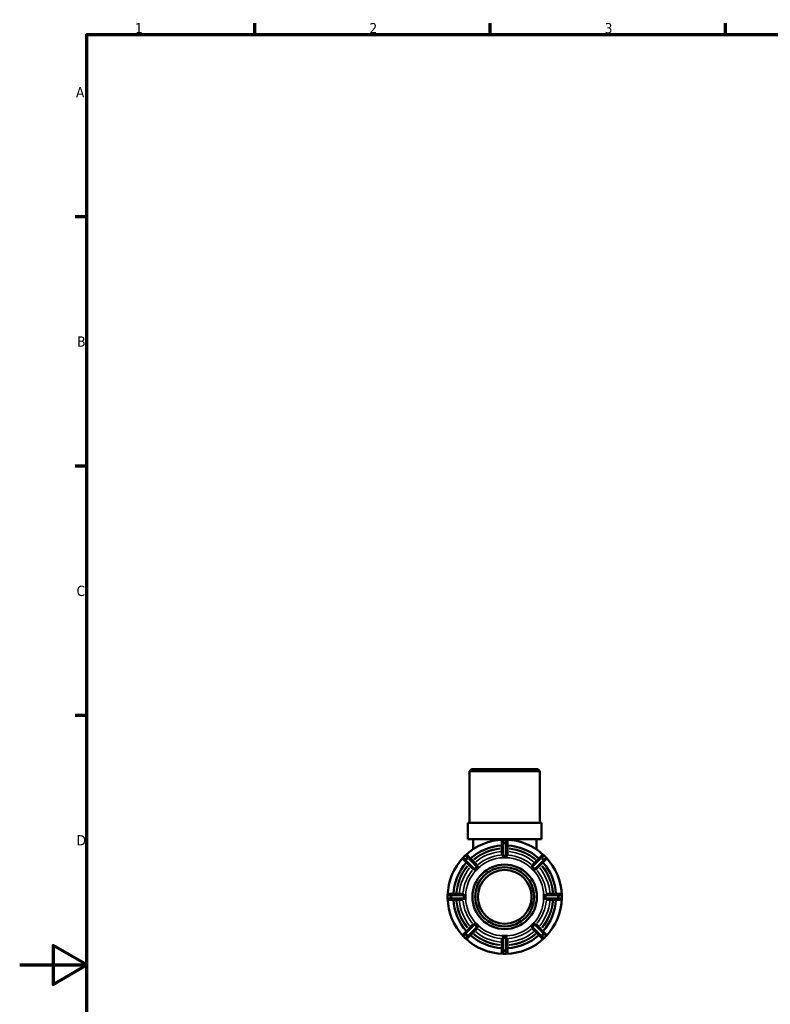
# Model space of a CAD drawing. Header units: millimetres. Extents: x 0 to 894, y 0 to 594.
# Tile 2 of 4: x 0 to 224, y 285 to 578. Entities that reach past the tile are written whole.
import ezdxf

# ---------------------------------------------------------------- set-up
doc = ezdxf.new("R2010")
doc.units = ezdxf.units.MM
for name, color, linetype, lineweight in [('Border (ANSI)', 7, 'Continuous', 70), ('Visible (ANSI)', 7, 'Continuous', 50), ('Visible Narrow (ANSI)', 7, 'Continuous', 35)]:
    doc.layers.add(name, color=color, linetype=linetype, lineweight=lineweight)
doc.styles.add('Note Text (ANSI)', font='tahoma.ttf')

# ---------------------------------------------------------------- blocks, each defined once
blk = doc.blocks.new('Borders Default Border')
at = {"layer": 'Border (ANSI)'}
for p, q in [((70.08, 574), (70.08, 577.45)), ((140.17, 574), (140.17, 577.45)), ((210.25, 574), (210.25, 577.45)), ((20, 519.75), (16.55, 519.75)), ((20, 445.5), (16.55, 445.5)), ((20, 371.25), (16.55, 371.25))]:
    blk.add_line(p, q, dxfattribs=at)
at = {"layer": 'Border (ANSI)', "flags": 128}
for points in [[(20, 20), (20, 574), (821, 574), (821, 20), (20, 20)], [(0, 297), (20, 297), (10, 302.77), (10, 291.23), (20, 297)]]:
    blk.add_lwpolyline(points, dxfattribs=at)
at = {"layer": 'Border (ANSI)', "char_height": 3.05, "attachment_point": 7, "style": 'Note Text (ANSI)'}
for s, insert in [('1', (34.35, 574.4)), ('2', (104.2, 574.4)), ('3', (174.26, 574.34)), ('A', (16.78, 555.35)), ('B', (17.15, 481.1)), ('C', (16.95, 406.8)), ('D', (16.96, 332.6))]:
    blk.add_mtext(s, dxfattribs=dict(at, insert=insert))

msp = doc.modelspace()

# ---------------------------------------------------------------- linework, layer by layer
at = {"layer": 'Visible (ANSI)'}
for p, q in [((134.61, 355.291), (133.981, 354.663)), ((134.61, 355.291), (154.307, 355.291)), ((154.307, 355.291), (154.936, 354.663)), ((154.936, 354.663), (133.981, 354.663)), ((133.981, 339.291), (133.981, 354.663)), ((154.936, 339.291), (154.936, 354.663)), ((155.46, 339.291), (133.457, 339.291)), ((133.457, 334.491), (133.457, 339.291)), ((155.46, 334.491), (155.46, 339.291)), ((155.46, 334.491), (133.457, 334.491)), ((135.029, 331.436), (135.029, 334.491)), ((144.829, 334.291), (144.089, 334.291)), ((153.888, 331.436), (153.888, 334.491)), ((143.609, 333.811), (143.609, 332.967)), ((143.609, 332.967), (143.609, 329.727)), ((145.309, 332.967), (145.309, 333.811)), ((145.309, 329.727), (145.309, 332.967)), ((132.699, 329.574), (132.176, 329.051)), ((132.176, 328.372), (132.773, 327.775)), ((133.975, 328.977), (133.378, 329.574)), ((136.267, 326.685), (133.975, 328.977)), ((143.609, 328.952), (143.609, 328.954)), ((144.459, 328.952), (143.609, 328.952)), ((145.309, 328.952), (144.459, 328.952)), ((145.309, 328.954), (145.309, 328.952)), ((154.942, 328.977), (152.65, 326.685)), ((155.539, 329.574), (154.942, 328.977)), ((156.144, 327.775), (156.741, 328.372)), ((156.741, 329.051), (156.218, 329.574)), ((132.773, 327.775), (135.065, 325.483)), ((136.213, 325.537), (135.612, 324.936)), ((136.814, 326.138), (136.213, 325.537)), ((136.813, 326.139), (136.814, 326.138)), ((152.103, 326.138), (152.104, 326.139)), ((152.704, 325.537), (152.103, 326.138)), ((153.305, 324.936), (152.704, 325.537)), ((153.853, 325.483), (156.144, 327.775)), ((135.612, 324.936), (135.611, 324.937)), ((153.306, 324.937), (153.305, 324.936)), ((127.459, 317.661), (127.459, 316.921)), ((128.783, 318.141), (127.939, 318.141)), ((132.023, 318.141), (128.783, 318.141)), ((132.796, 318.141), (132.798, 318.141)), ((132.798, 318.141), (132.798, 317.291)), ((132.798, 317.291), (132.798, 316.441)), ((156.119, 317.291), (156.119, 318.141)), ((156.119, 318.141), (156.121, 318.141)), ((156.119, 316.441), (156.119, 317.291)), ((160.134, 318.141), (156.894, 318.141)), ((160.979, 318.141), (160.134, 318.141)), ((161.459, 316.921), (161.459, 317.661)), ((127.939, 316.441), (128.783, 316.441)), ((128.783, 316.441), (132.023, 316.441)), ((132.798, 316.441), (132.796, 316.441)), ((156.121, 316.441), (156.119, 316.441)), ((156.894, 316.441), (160.134, 316.441)), ((160.134, 316.441), (160.979, 316.441)), ((135.065, 309.1), (132.773, 306.808)), ((133.975, 305.606), (136.267, 307.897)), ((135.611, 309.646), (135.612, 309.647)), ((135.612, 309.647), (136.213, 309.046)), ((136.213, 309.046), (136.814, 308.445)), ((136.814, 308.445), (136.813, 308.444)), ((152.103, 308.445), (152.704, 309.046)), ((152.104, 308.444), (152.103, 308.445)), ((152.65, 307.897), (154.942, 305.606)), ((152.704, 309.046), (153.305, 309.647)), ((153.305, 309.647), (153.306, 309.646)), ((156.144, 306.808), (153.853, 309.1)), ((132.773, 306.808), (132.176, 306.211)), ((132.176, 305.532), (132.699, 305.009)), ((133.378, 305.009), (133.975, 305.606)), ((143.609, 305.631), (144.459, 305.631)), ((143.609, 305.629), (143.609, 305.631)), ((144.459, 305.631), (145.309, 305.631)), ((145.309, 305.631), (145.309, 305.629)), ((154.942, 305.606), (155.539, 305.009)), ((156.741, 306.211), (156.144, 306.808)), ((156.218, 305.009), (156.741, 305.532)), ((143.609, 304.856), (143.609, 301.616)), ((145.309, 301.616), (145.309, 304.856)), ((143.609, 301.616), (143.609, 300.771)), ((144.089, 300.291), (144.829, 300.291)), ((145.309, 300.771), (145.309, 301.616))]:
    msp.add_line(p, q, dxfattribs=at)
for radius in [9.6, 8.8, 8]:
    msp.add_circle((144.459, 317.291), radius, dxfattribs=at)
for centre, radius, start, end in [((144.459, 317.291), 17, 91.49817, 133.50183), ((144.089, 333.811), 0.48, 90, 180), ((144.829, 333.811), 0.48, 0, 90), ((144.459, 317.291), 17, 46.49817, 88.50183), ((144.459, 317.291), 15.3, 93.18474, 131.81526), ((144.459, 317.291), 15.3, 48.18474, 86.81526), ((144.459, 317.291), 17, 136.49817, 178.50183), ((132.516, 328.711), 0.48, 135, 225), ((133.039, 329.234), 0.48, 45, 135), ((155.878, 329.234), 0.48, 45, 135), ((156.402, 328.711), 0.48, 315, 45), ((144.459, 317.291), 17, 1.49817, 43.50183), ((144.459, 317.291), 15.3, 138.18474, 176.81526), ((144.459, 317.291), 15.3, 3.18474, 41.81526), ((127.939, 317.661), 0.48, 90, 180), ((127.939, 316.921), 0.48, 180, 270), ((144.459, 317.291), 17, 181.49817, 223.50183), ((144.459, 317.291), 17, 316.49817, 358.50183), ((160.979, 317.661), 0.48, 0, 90), ((160.979, 316.921), 0.48, 270, 0), ((144.459, 317.291), 15.3, 183.18474, 221.81526), ((144.459, 317.291), 15.3, 318.18474, 356.81526), ((132.516, 305.872), 0.48, 135, 225), ((133.039, 305.348), 0.48, 225, 315), ((144.459, 317.291), 17, 226.49817, 268.50183), ((144.459, 317.291), 15.3, 228.18474, 266.81526), ((144.459, 317.291), 17, 271.49817, 313.50183), ((144.459, 317.291), 15.3, 273.18474, 311.81526), ((155.878, 305.348), 0.48, 225, 315), ((156.402, 305.872), 0.48, 315, 45), ((144.089, 300.771), 0.48, 180, 270), ((144.829, 300.771), 0.48, 270, 0)]:
    msp.add_arc(centre, radius, start, end, dxfattribs=at)
for points, knots in [([(143.614, 329.719), (143.61, 329.721), (143.609, 329.724), (143.609, 329.726), (143.609, 329.726), (143.609, 329.726), (143.609, 329.727)], [0.2988233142, 0.2988233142, 0.2988233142, 0.2988233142, 0.3059360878, 0.3059360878, 0.3059360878, 0.3063589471, 0.3063589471, 0.3063589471, 0.3063589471]), ([(144.089, 329.456), (144.086, 329.456), (144.084, 329.456), (144.058, 329.455), (144.034, 329.459), (143.974, 329.476), (143.939, 329.494), (143.851, 329.546), (143.787, 329.592), (143.687, 329.665), (143.651, 329.692), (143.622, 329.713), (143.617, 329.716), (143.614, 329.719)], [-0.100526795, -0.100526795, -0.100526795, -0.100526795, -0.099623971, -0.099623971, -0.089795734, -0.089795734, -0.073619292, -0.073619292, -0.042397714, -0.042397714, -0.016451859, -0.016451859, -0.008431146, -0.008431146, -0.008431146, -0.008431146]), ([(144.829, 329.456), (144.702, 329.463), (144.578, 329.466), (144.459, 329.466), (144.339, 329.466), (144.215, 329.463), (144.089, 329.456)], [-0.035850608, -0.035850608, -0.035850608, -0.035850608, 0, 0, 0, 0.035850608, 0.035850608, 0.035850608, 0.035850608]), ([(145.304, 329.719), (145.295, 329.713), (145.278, 329.7), (145.214, 329.654), (145.16, 329.613), (145.06, 329.543), (145.016, 329.514), (144.95, 329.481), (144.924, 329.47), (144.876, 329.458), (144.854, 329.455), (144.831, 329.456), (144.83, 329.456), (144.829, 329.456)], [-0.20050867, -0.20050867, -0.20050867, -0.20050867, -0.18049425, -0.18049425, -0.14790889, -0.14790889, -0.12364623, -0.12364623, -0.11024612, -0.11024612, -0.10000509, -0.10000509, -0.09943075, -0.09943075, -0.09943075, -0.09943075]), ([(145.309, 329.727), (145.309, 329.726), (145.309, 329.726), (145.309, 329.726), (145.308, 329.724), (145.307, 329.721), (145.304, 329.719)], [0.3055132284, 0.3055132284, 0.3055132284, 0.3055132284, 0.3059360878, 0.3059360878, 0.3059360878, 0.3130488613, 0.3130488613, 0.3130488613, 0.3130488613]), ([(135.074, 325.481), (135.07, 325.481), (135.067, 325.481), (135.065, 325.483), (135.065, 325.483), (135.065, 325.483), (135.065, 325.483)], [0.2988233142, 0.2988233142, 0.2988233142, 0.2988233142, 0.3059360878, 0.3059360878, 0.3059360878, 0.3063589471, 0.3063589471, 0.3063589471, 0.3063589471]), ([(135.595, 325.632), (135.593, 325.629), (135.591, 325.627), (135.574, 325.61), (135.558, 325.597), (135.506, 325.567), (135.467, 325.554), (135.363, 325.526), (135.279, 325.514), (135.162, 325.496), (135.123, 325.49), (135.087, 325.484), (135.079, 325.482), (135.074, 325.481)], [-0.103218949, -0.103218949, -0.103218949, -0.103218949, -0.101933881, -0.101933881, -0.092899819, -0.092899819, -0.075477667, -0.075477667, -0.04109893, -0.04109893, -0.018295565, -0.018295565, -0.008452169, -0.008452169, -0.008452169, -0.008452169]), ([(136.118, 326.155), (136.024, 326.07), (135.934, 325.985), (135.85, 325.9), (135.765, 325.816), (135.68, 325.726), (135.595, 325.632)], [-0.035850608, -0.035850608, -0.035850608, -0.035850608, 0, 0, 0, 0.035850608, 0.035850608, 0.035850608, 0.035850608]), ([(136.269, 326.676), (136.268, 326.672), (136.267, 326.664), (136.26, 326.627), (136.253, 326.581), (136.234, 326.453), (136.221, 326.369), (136.192, 326.274), (136.18, 326.236), (136.147, 326.185), (136.135, 326.17), (136.119, 326.156), (136.119, 326.155), (136.118, 326.155)], [-0.19875206, -0.19875206, -0.19875206, -0.19875206, -0.18836568, -0.18836568, -0.1589317, -0.1589317, -0.11990338, -0.11990338, -0.10465538, -0.10465538, -0.09716291, -0.09716291, -0.09695085, -0.09695085, -0.09695085, -0.09695085]), ([(136.267, 326.685), (136.267, 326.685), (136.267, 326.685), (136.267, 326.685), (136.269, 326.683), (136.269, 326.68), (136.269, 326.676)], [0.3055132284, 0.3055132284, 0.3055132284, 0.3055132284, 0.3059360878, 0.3059360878, 0.3059360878, 0.3130488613, 0.3130488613, 0.3130488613, 0.3130488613]), ([(152.649, 326.676), (152.648, 326.68), (152.649, 326.683), (152.65, 326.685), (152.65, 326.685), (152.65, 326.685), (152.65, 326.685)], [0.2988233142, 0.2988233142, 0.2988233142, 0.2988233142, 0.3059360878, 0.3059360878, 0.3059360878, 0.3063589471, 0.3063589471, 0.3063589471, 0.3063589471]), ([(152.799, 326.155), (152.796, 326.157), (152.794, 326.159), (152.777, 326.176), (152.765, 326.192), (152.734, 326.244), (152.721, 326.283), (152.693, 326.387), (152.681, 326.471), (152.663, 326.588), (152.657, 326.627), (152.651, 326.663), (152.649, 326.671), (152.649, 326.676)], [-0.103218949, -0.103218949, -0.103218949, -0.103218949, -0.101933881, -0.101933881, -0.092899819, -0.092899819, -0.075477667, -0.075477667, -0.04109893, -0.04109893, -0.018295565, -0.018295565, -0.008452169, -0.008452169, -0.008452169, -0.008452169]), ([(153.322, 325.632), (153.237, 325.726), (153.152, 325.816), (153.067, 325.9), (152.983, 325.985), (152.893, 326.07), (152.799, 326.155)], [-0.035850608, -0.035850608, -0.035850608, -0.035850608, 0, 0, 0, 0.035850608, 0.035850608, 0.035850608, 0.035850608]), ([(153.844, 325.481), (153.839, 325.482), (153.831, 325.483), (153.794, 325.49), (153.748, 325.497), (153.62, 325.516), (153.536, 325.529), (153.441, 325.558), (153.404, 325.57), (153.352, 325.603), (153.337, 325.615), (153.323, 325.631), (153.322, 325.631), (153.322, 325.632)], [-0.19875206, -0.19875206, -0.19875206, -0.19875206, -0.18836568, -0.18836568, -0.1589317, -0.1589317, -0.11990338, -0.11990338, -0.10465538, -0.10465538, -0.09716291, -0.09716291, -0.09695085, -0.09695085, -0.09695085, -0.09695085]), ([(153.853, 325.483), (153.852, 325.483), (153.852, 325.483), (153.852, 325.483), (153.85, 325.481), (153.847, 325.481), (153.844, 325.481)], [0.3055132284, 0.3055132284, 0.3055132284, 0.3055132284, 0.3059360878, 0.3059360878, 0.3059360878, 0.3130488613, 0.3130488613, 0.3130488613, 0.3130488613]), ([(132.023, 318.141), (132.024, 318.141), (132.024, 318.141), (132.024, 318.141), (132.026, 318.141), (132.029, 318.14), (132.031, 318.136)], [0.3055132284, 0.3055132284, 0.3055132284, 0.3055132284, 0.3059360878, 0.3059360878, 0.3059360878, 0.3130488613, 0.3130488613, 0.3130488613, 0.3130488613]), ([(132.031, 318.136), (132.032, 318.136), (132.032, 318.135), (132.041, 318.123), (132.058, 318.099), (132.115, 318.022), (132.16, 317.961), (132.225, 317.864), (132.249, 317.825), (132.276, 317.765), (132.285, 317.741), (132.293, 317.698), (132.295, 317.68), (132.294, 317.661)], [-0.327006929, -0.327006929, -0.327006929, -0.327006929, -0.325364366, -0.325364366, -0.30361261, -0.30361261, -0.27031562, -0.27031562, -0.24900522, -0.24900522, -0.236422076, -0.236422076, -0.227330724, -0.227330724, -0.227330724, -0.227330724]), ([(132.294, 316.921), (132.294, 316.914), (132.294, 316.907), (132.293, 316.878), (132.288, 316.854), (132.264, 316.785), (132.24, 316.744), (132.18, 316.65), (132.138, 316.593), (132.072, 316.504), (132.049, 316.472), (132.035, 316.451), (132.033, 316.449), (132.031, 316.446)], [-0.229995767, -0.229995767, -0.229995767, -0.229995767, -0.226605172, -0.226605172, -0.215722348, -0.215722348, -0.198486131, -0.198486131, -0.174007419, -0.174007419, -0.153032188, -0.153032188, -0.148776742, -0.148776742, -0.148776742, -0.148776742]), ([(132.294, 317.661), (132.287, 317.535), (132.284, 317.411), (132.284, 317.291), (132.284, 317.172), (132.287, 317.048), (132.294, 316.921)], [0.688323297, 0.688323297, 0.688323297, 0.688323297, 0.724173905, 0.724173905, 0.724173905, 0.760024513, 0.760024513, 0.760024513, 0.760024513]), ([(156.623, 317.661), (156.623, 317.664), (156.623, 317.666), (156.622, 317.692), (156.626, 317.716), (156.643, 317.775), (156.661, 317.811), (156.713, 317.899), (156.759, 317.962), (156.833, 318.063), (156.859, 318.099), (156.88, 318.128), (156.883, 318.133), (156.886, 318.136)], [-0.100526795, -0.100526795, -0.100526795, -0.100526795, -0.099623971, -0.099623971, -0.089795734, -0.089795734, -0.073619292, -0.073619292, -0.042397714, -0.042397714, -0.016451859, -0.016451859, -0.008431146, -0.008431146, -0.008431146, -0.008431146]), ([(156.886, 316.446), (156.88, 316.455), (156.867, 316.472), (156.821, 316.536), (156.78, 316.59), (156.71, 316.69), (156.681, 316.734), (156.648, 316.8), (156.637, 316.826), (156.625, 316.874), (156.622, 316.896), (156.623, 316.919), (156.623, 316.92), (156.623, 316.921)], [-0.20050867, -0.20050867, -0.20050867, -0.20050867, -0.18049425, -0.18049425, -0.14790889, -0.14790889, -0.12364623, -0.12364623, -0.11024612, -0.11024612, -0.10000509, -0.10000509, -0.09943075, -0.09943075, -0.09943075, -0.09943075]), ([(156.623, 316.921), (156.63, 317.048), (156.633, 317.172), (156.633, 317.291), (156.633, 317.411), (156.63, 317.535), (156.623, 317.661)], [0.688323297, 0.688323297, 0.688323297, 0.688323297, 0.724173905, 0.724173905, 0.724173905, 0.760024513, 0.760024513, 0.760024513, 0.760024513]), ([(156.886, 318.136), (156.888, 318.14), (156.891, 318.141), (156.893, 318.141), (156.893, 318.141), (156.893, 318.141), (156.894, 318.141)], [0.2988233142, 0.2988233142, 0.2988233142, 0.2988233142, 0.3059360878, 0.3059360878, 0.3059360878, 0.3063589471, 0.3063589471, 0.3063589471, 0.3063589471]), ([(132.031, 316.446), (132.029, 316.443), (132.026, 316.442), (132.024, 316.441), (132.024, 316.441), (132.024, 316.441), (132.023, 316.441)], [0.2988233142, 0.2988233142, 0.2988233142, 0.2988233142, 0.3059360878, 0.3059360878, 0.3059360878, 0.3063589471, 0.3063589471, 0.3063589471, 0.3063589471]), ([(156.894, 316.441), (156.893, 316.441), (156.893, 316.441), (156.893, 316.441), (156.891, 316.442), (156.888, 316.443), (156.886, 316.446)], [0.3055132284, 0.3055132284, 0.3055132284, 0.3055132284, 0.3059360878, 0.3059360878, 0.3059360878, 0.3130488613, 0.3130488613, 0.3130488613, 0.3130488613]), ([(135.065, 309.1), (135.065, 309.1), (135.065, 309.1), (135.065, 309.1), (135.067, 309.101), (135.07, 309.102), (135.074, 309.101)], [0.3055132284, 0.3055132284, 0.3055132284, 0.3055132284, 0.3059360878, 0.3059360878, 0.3059360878, 0.3130488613, 0.3130488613, 0.3130488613, 0.3130488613]), ([(135.074, 309.101), (135.078, 309.101), (135.086, 309.099), (135.123, 309.093), (135.169, 309.086), (135.297, 309.066), (135.381, 309.053), (135.476, 309.025), (135.513, 309.013), (135.565, 308.98), (135.58, 308.968), (135.594, 308.952), (135.595, 308.952), (135.595, 308.951)], [-0.19875206, -0.19875206, -0.19875206, -0.19875206, -0.18836568, -0.18836568, -0.1589317, -0.1589317, -0.11990338, -0.11990338, -0.10465538, -0.10465538, -0.09716291, -0.09716291, -0.09695085, -0.09695085, -0.09695085, -0.09695085]), ([(135.595, 308.951), (135.68, 308.857), (135.765, 308.767), (135.85, 308.683), (135.934, 308.598), (136.024, 308.512), (136.118, 308.428)], [-0.035850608, -0.035850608, -0.035850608, -0.035850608, 0, 0, 0, 0.035850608, 0.035850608, 0.035850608, 0.035850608]), ([(136.118, 308.428), (136.121, 308.426), (136.123, 308.424), (136.14, 308.407), (136.152, 308.391), (136.183, 308.339), (136.196, 308.3), (136.224, 308.195), (136.236, 308.112), (136.254, 307.994), (136.26, 307.956), (136.266, 307.92), (136.268, 307.912), (136.269, 307.906)], [-0.103218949, -0.103218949, -0.103218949, -0.103218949, -0.101933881, -0.101933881, -0.092899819, -0.092899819, -0.075477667, -0.075477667, -0.04109893, -0.04109893, -0.018295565, -0.018295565, -0.008452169, -0.008452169, -0.008452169, -0.008452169]), ([(136.269, 307.906), (136.269, 307.902), (136.269, 307.9), (136.267, 307.898), (136.267, 307.898), (136.267, 307.898), (136.267, 307.897)], [0.2988233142, 0.2988233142, 0.2988233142, 0.2988233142, 0.3059360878, 0.3059360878, 0.3059360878, 0.3063589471, 0.3063589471, 0.3063589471, 0.3063589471]), ([(152.65, 307.897), (152.65, 307.898), (152.65, 307.898), (152.65, 307.898), (152.649, 307.9), (152.648, 307.902), (152.649, 307.906)], [0.3055132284, 0.3055132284, 0.3055132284, 0.3055132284, 0.3059360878, 0.3059360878, 0.3059360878, 0.3130488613, 0.3130488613, 0.3130488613, 0.3130488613]), ([(152.649, 307.906), (152.649, 307.911), (152.651, 307.919), (152.657, 307.956), (152.664, 308.002), (152.684, 308.13), (152.697, 308.214), (152.725, 308.309), (152.737, 308.346), (152.77, 308.398), (152.782, 308.413), (152.798, 308.427), (152.798, 308.428), (152.799, 308.428)], [-0.19875206, -0.19875206, -0.19875206, -0.19875206, -0.18836568, -0.18836568, -0.1589317, -0.1589317, -0.11990338, -0.11990338, -0.10465538, -0.10465538, -0.09716291, -0.09716291, -0.09695085, -0.09695085, -0.09695085, -0.09695085]), ([(152.799, 308.428), (152.893, 308.512), (152.983, 308.598), (153.067, 308.683), (153.152, 308.767), (153.237, 308.857), (153.322, 308.951)], [-0.035850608, -0.035850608, -0.035850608, -0.035850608, 0, 0, 0, 0.035850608, 0.035850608, 0.035850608, 0.035850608]), ([(153.322, 308.951), (153.324, 308.954), (153.326, 308.956), (153.343, 308.973), (153.359, 308.985), (153.411, 309.016), (153.45, 309.029), (153.555, 309.057), (153.638, 309.069), (153.755, 309.087), (153.794, 309.093), (153.83, 309.099), (153.838, 309.101), (153.844, 309.101)], [-0.103218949, -0.103218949, -0.103218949, -0.103218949, -0.101933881, -0.101933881, -0.092899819, -0.092899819, -0.075477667, -0.075477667, -0.04109893, -0.04109893, -0.018295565, -0.018295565, -0.008452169, -0.008452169, -0.008452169, -0.008452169]), ([(153.844, 309.101), (153.847, 309.102), (153.85, 309.101), (153.852, 309.1), (153.852, 309.1), (153.852, 309.1), (153.853, 309.1)], [0.2988233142, 0.2988233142, 0.2988233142, 0.2988233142, 0.3059360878, 0.3059360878, 0.3059360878, 0.3063589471, 0.3063589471, 0.3063589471, 0.3063589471]), ([(143.614, 304.864), (143.622, 304.87), (143.64, 304.883), (143.703, 304.929), (143.758, 304.97), (143.857, 305.04), (143.901, 305.069), (143.967, 305.102), (143.993, 305.113), (144.042, 305.125), (144.063, 305.128), (144.086, 305.127), (144.087, 305.127), (144.089, 305.127)], [-0.20050867, -0.20050867, -0.20050867, -0.20050867, -0.18049425, -0.18049425, -0.14790889, -0.14790889, -0.12364623, -0.12364623, -0.11024612, -0.11024612, -0.10000509, -0.10000509, -0.09943075, -0.09943075, -0.09943075, -0.09943075]), ([(144.089, 305.127), (144.215, 305.12), (144.339, 305.117), (144.459, 305.117), (144.578, 305.117), (144.702, 305.12), (144.829, 305.127)], [0.688323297, 0.688323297, 0.688323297, 0.688323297, 0.724173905, 0.724173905, 0.724173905, 0.760024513, 0.760024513, 0.760024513, 0.760024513]), ([(144.829, 305.127), (144.831, 305.127), (144.833, 305.127), (144.86, 305.128), (144.883, 305.124), (144.943, 305.107), (144.978, 305.089), (145.066, 305.037), (145.13, 304.991), (145.23, 304.917), (145.267, 304.891), (145.295, 304.87), (145.3, 304.867), (145.304, 304.864)], [-0.100526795, -0.100526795, -0.100526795, -0.100526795, -0.099623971, -0.099623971, -0.089795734, -0.089795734, -0.073619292, -0.073619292, -0.042397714, -0.042397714, -0.016451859, -0.016451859, -0.008431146, -0.008431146, -0.008431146, -0.008431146]), ([(143.609, 304.856), (143.609, 304.856), (143.609, 304.857), (143.609, 304.857), (143.609, 304.859), (143.61, 304.862), (143.614, 304.864)], [0.3055132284, 0.3055132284, 0.3055132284, 0.3055132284, 0.3059360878, 0.3059360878, 0.3059360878, 0.3130488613, 0.3130488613, 0.3130488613, 0.3130488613]), ([(145.304, 304.864), (145.307, 304.862), (145.308, 304.859), (145.309, 304.857), (145.309, 304.857), (145.309, 304.856), (145.309, 304.856)], [0.2988233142, 0.2988233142, 0.2988233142, 0.2988233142, 0.3059360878, 0.3059360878, 0.3059360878, 0.3063589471, 0.3063589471, 0.3063589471, 0.3063589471])]:
    msp.add_open_spline(points, degree=3, knots=knots, dxfattribs=at)
for points in [[(143.609, 328.954), (143.898, 328.951), (144.19, 328.952), (144.459, 328.952)], [(144.459, 328.952), (144.727, 328.952), (145.019, 328.951), (145.309, 328.954)], [(135.611, 324.937), (135.818, 325.14), (136.023, 325.347), (136.213, 325.537)], [(136.213, 325.537), (136.403, 325.727), (136.61, 325.932), (136.813, 326.139)], [(152.104, 326.139), (152.307, 325.932), (152.514, 325.727), (152.704, 325.537)], [(152.704, 325.537), (152.894, 325.347), (153.1, 325.14), (153.306, 324.937)], [(132.798, 317.291), (132.798, 317.56), (132.799, 317.852), (132.796, 318.141)], [(132.796, 316.441), (132.799, 316.731), (132.798, 317.023), (132.798, 317.291)], [(156.121, 318.141), (156.118, 317.852), (156.119, 317.56), (156.119, 317.291)], [(156.119, 317.291), (156.119, 317.023), (156.118, 316.731), (156.121, 316.441)], [(136.213, 309.046), (136.023, 309.236), (135.818, 309.443), (135.611, 309.646)], [(136.813, 308.444), (136.61, 308.65), (136.403, 308.856), (136.213, 309.046)], [(152.704, 309.046), (152.514, 308.856), (152.307, 308.65), (152.104, 308.444)], [(153.306, 309.646), (153.1, 309.443), (152.894, 309.236), (152.704, 309.046)], [(144.459, 305.631), (144.19, 305.631), (143.898, 305.632), (143.609, 305.629)], [(145.309, 305.629), (145.019, 305.632), (144.727, 305.631), (144.459, 305.631)]]:
    msp.add_open_spline(points, degree=3, dxfattribs=at)
at = {"layer": 'Visible Narrow (ANSI)'}
for p, q in [((144.089, 334.291), (144.089, 334.29)), ((144.089, 333.488), (144.089, 334.247)), ((144.126, 334.29), (144.792, 334.29)), ((144.829, 334.29), (144.829, 334.291)), ((144.829, 334.247), (144.829, 333.488)), ((144.089, 333.442), (144.089, 333.157)), ((144.089, 329.64), (144.089, 332.948)), ((144.792, 333.445), (144.126, 333.445)), ((144.126, 333.131), (144.792, 333.131)), ((144.829, 333.157), (144.829, 333.442)), ((144.829, 332.948), (144.829, 329.64)), ((132.176, 329.051), (132.177, 329.049)), ((132.204, 329.075), (132.674, 329.546)), ((132.744, 328.482), (132.207, 329.019)), ((132.701, 329.573), (132.699, 329.574)), ((132.73, 329.543), (133.268, 329.006)), ((132.777, 328.45), (132.978, 328.248)), ((133.271, 328.95), (132.8, 328.479)), ((133.022, 328.257), (133.493, 328.727)), ((133.502, 328.772), (133.3, 328.973)), ((133.65, 328.624), (135.988, 326.285)), ((152.929, 326.285), (155.268, 328.624)), ((155.617, 328.973), (155.415, 328.772)), ((155.424, 328.727), (155.895, 328.257)), ((156.117, 328.479), (155.646, 328.95)), ((155.649, 329.006), (156.187, 329.543)), ((155.939, 328.248), (156.141, 328.45)), ((156.71, 329.019), (156.173, 328.482)), ((156.218, 329.574), (156.217, 329.573)), ((156.243, 329.546), (156.714, 329.075)), ((156.74, 329.049), (156.741, 329.051)), ((135.465, 325.761), (133.126, 328.1)), ((155.791, 328.1), (153.452, 325.761)), ((127.46, 317.661), (127.459, 317.661)), ((127.459, 316.921), (127.46, 316.921)), ((127.46, 316.958), (127.46, 317.624)), ((127.503, 317.661), (128.262, 317.661)), ((128.262, 316.921), (127.503, 316.921)), ((128.305, 317.624), (128.305, 316.958)), ((128.593, 317.661), (128.308, 317.661)), ((128.308, 316.921), (128.593, 316.921)), ((128.619, 316.958), (128.619, 317.624)), ((128.802, 317.661), (132.11, 317.661)), ((132.11, 316.921), (128.802, 316.921)), ((156.807, 317.661), (160.115, 317.661)), ((160.115, 316.921), (156.807, 316.921)), ((160.299, 317.624), (160.299, 316.958)), ((160.609, 317.661), (160.324, 317.661)), ((160.324, 316.921), (160.609, 316.921)), ((160.613, 316.958), (160.613, 317.624)), ((160.655, 317.661), (161.415, 317.661)), ((161.415, 316.921), (160.655, 316.921)), ((161.459, 317.661), (161.457, 317.661)), ((161.457, 317.624), (161.457, 316.958)), ((161.457, 316.921), (161.459, 316.921)), ((133.126, 306.482), (135.465, 308.821)), ((135.988, 308.298), (133.65, 305.959)), ((155.268, 305.959), (152.929, 308.298)), ((153.452, 308.821), (155.791, 306.482)), ((132.177, 305.533), (132.176, 305.532)), ((132.674, 305.036), (132.204, 305.507)), ((132.207, 305.563), (132.744, 306.101)), ((132.699, 305.009), (132.701, 305.01)), ((133.268, 305.577), (132.73, 305.04)), ((132.978, 306.335), (132.777, 306.133)), ((132.8, 306.104), (133.271, 305.633)), ((133.493, 305.855), (133.022, 306.326)), ((133.3, 305.609), (133.502, 305.811)), ((144.089, 301.635), (144.089, 304.943)), ((144.829, 304.943), (144.829, 301.635)), ((155.415, 305.811), (155.617, 305.609)), ((155.895, 306.326), (155.424, 305.855)), ((155.646, 305.633), (156.117, 306.104)), ((156.187, 305.04), (155.649, 305.577)), ((156.141, 306.133), (155.939, 306.335)), ((156.173, 306.101), (156.71, 305.563)), ((156.217, 305.01), (156.218, 305.009)), ((156.714, 305.507), (156.243, 305.036)), ((156.741, 305.532), (156.74, 305.533)), ((144.089, 301.426), (144.089, 301.141)), ((144.089, 300.335), (144.089, 301.095)), ((144.089, 300.293), (144.089, 300.291)), ((144.792, 301.451), (144.126, 301.451)), ((144.126, 301.137), (144.792, 301.137)), ((144.792, 300.293), (144.126, 300.293)), ((144.829, 301.141), (144.829, 301.426)), ((144.829, 301.095), (144.829, 300.335)), ((144.829, 300.291), (144.829, 300.293))]:
    msp.add_line(p, q, dxfattribs=at)
for radius, start, end in [(14.5, 95.27458, 129.72542), (14.32, 95.31257, 129.68743), (14.32, 50.31257, 84.68743), (14.5, 50.27458, 84.72542), (13.525, 95.49297, 129.50703), (11.66, 92.25, 132.75), (12.456, 95.75084, 129.24916), (11.66, 47.25, 87.75), (12.456, 50.75084, 84.24916), (13.525, 50.49297, 84.50703), (14.5, 140.27458, 174.72542), (14.32, 140.31257, 174.68743), (13.525, 140.49297, 174.50703), (13.525, 5.49297, 39.50703), (14.32, 5.31257, 39.68743), (14.5, 5.27458, 39.72542), (12.456, 140.75084, 174.24916), (11.66, 137.25, 177.75), (11.66, 2.25, 42.75), (12.456, 5.75084, 39.24916), (11.66, 182.25, 222.75), (11.66, 317.25, 357.75), (14.5, 185.27458, 219.72542), (14.32, 185.31257, 219.68743), (13.525, 185.49297, 219.50703), (12.456, 185.75084, 219.24916), (12.456, 320.75084, 354.24916), (13.525, 320.49297, 354.50703), (14.32, 320.31257, 354.68743), (14.5, 320.27458, 354.72542), (11.66, 227.25, 267.75), (11.66, 272.25, 312.75), (14.5, 230.27458, 264.72542), (14.32, 230.31257, 264.68743), (13.525, 230.49297, 264.50703), (12.456, 230.75084, 264.24916), (12.456, 275.75084, 309.24916), (13.525, 275.49297, 309.50703), (14.32, 275.31257, 309.68743), (14.5, 275.27458, 309.72542)]:
    msp.add_arc((144.459, 317.291), radius, start, end, dxfattribs=at)
for centre, major_axis, ratio, start_param, end_param in [((144.089, 333.811), (-0.48, 0), 0.9961947, 4.7909288, 6.2046455), ((144.829, 333.811), (0.48, 0), 0.9961947, 0.0785398, 1.4922565), ((144.089, 332.967), (-0.48, 0), 0.9961947, 4.7909288, 6.2046455), ((144.089, 332.967), (-0.48, 0), 0.3420201, 4.7909288, 6.2046455), ((144.829, 332.967), (0.48, 0), 0.9961947, 0.0785398, 1.4922565), ((144.829, 332.967), (0.48, 0), 0.3420201, 0.0785398, 1.4922565), ((132.516, 328.711), (-0.339, -0.339), 0.9961947, 4.7909288, 6.2046455), ((133.112, 328.114), (-0.339, -0.339), 0.9961947, 4.7909288, 6.2046455), ((133.039, 329.234), (0.339, 0.339), 0.9961947, 0.0785398, 1.4922565), ((133.636, 328.638), (0.339, 0.339), 0.9961947, 0.0785398, 1.4922565), ((133.636, 328.638), (0.339, 0.339), 0.3420201, 0.0785398, 1.4922565), ((155.281, 328.638), (-0.339, 0.339), 0.3420201, 4.7909288, 6.2046455), ((155.281, 328.638), (-0.339, 0.339), 0.9961947, 4.7909288, 6.2046455), ((155.878, 329.234), (-0.339, 0.339), 0.9961947, 4.7909288, 6.2046455), ((155.805, 328.114), (0.339, -0.339), 0.9961947, 0.0785398, 1.4922565), ((156.402, 328.711), (0.339, -0.339), 0.9961947, 0.0785398, 1.4922565), ((133.112, 328.114), (-0.339, -0.339), 0.3420201, 4.7909288, 6.2046455), ((155.805, 328.114), (0.339, -0.339), 0.3420201, 0.0785398, 1.4922565), ((127.939, 317.661), (0, 0.48), 0.9961947, 0.0785398, 1.4922565), ((127.939, 316.921), (0, -0.48), 0.9961947, 4.7909288, 6.2046455), ((128.783, 317.661), (0, 0.48), 0.9961947, 0.0785398, 1.4922565), ((128.783, 316.921), (0, -0.48), 0.9961947, 4.7909288, 6.2046455), ((128.783, 317.661), (0, 0.48), 0.3420201, 0.0785398, 1.4922565), ((128.783, 316.921), (0, -0.48), 0.3420201, 4.7909288, 6.2046455), ((160.134, 317.661), (0, 0.48), 0.3420201, 4.7909288, 6.2046455), ((160.134, 316.921), (0, -0.48), 0.3420201, 0.0785398, 1.4922565), ((160.134, 317.661), (0, 0.48), 0.9961947, 4.7909288, 6.2046455), ((160.134, 316.921), (0, -0.48), 0.9961947, 0.0785398, 1.4922565), ((160.979, 317.661), (0, 0.48), 0.9961947, 4.7909288, 6.2046455), ((160.979, 316.921), (0, -0.48), 0.9961947, 0.0785398, 1.4922565), ((132.516, 305.872), (-0.339, 0.339), 0.9961947, 0.0785398, 1.4922565), ((133.112, 306.469), (-0.339, 0.339), 0.9961947, 0.0785398, 1.4922565), ((133.112, 306.469), (-0.339, 0.339), 0.3420201, 0.0785398, 1.4922565), ((133.039, 305.348), (0.339, -0.339), 0.9961947, 4.7909288, 6.2046455), ((133.636, 305.945), (0.339, -0.339), 0.9961947, 4.7909288, 6.2046455), ((133.636, 305.945), (0.339, -0.339), 0.3420201, 4.7909288, 6.2046455), ((155.281, 305.945), (-0.339, -0.339), 0.3420201, 0.0785398, 1.4922565), ((155.281, 305.945), (-0.339, -0.339), 0.9961947, 0.0785398, 1.4922565), ((155.878, 305.348), (-0.339, -0.339), 0.9961947, 0.0785398, 1.4922565), ((155.805, 306.469), (0.339, 0.339), 0.3420201, 4.7909288, 6.2046455), ((155.805, 306.469), (0.339, 0.339), 0.9961947, 4.7909288, 6.2046455), ((156.402, 305.872), (0.339, 0.339), 0.9961947, 4.7909288, 6.2046455), ((144.089, 301.616), (-0.48, 0), 0.3420201, 0.0785398, 1.4922565), ((144.089, 301.616), (-0.48, 0), 0.9961947, 0.0785398, 1.4922565), ((144.089, 300.771), (-0.48, 0), 0.9961947, 0.0785398, 1.4922565), ((144.829, 301.616), (0.48, 0), 0.3420201, 4.7909288, 6.2046455), ((144.829, 301.616), (0.48, 0), 0.9961947, 4.7909288, 6.2046455), ((144.829, 300.771), (0.48, 0), 0.9961947, 4.7909288, 6.2046455)]:
    msp.add_ellipse(centre, major_axis=major_axis, ratio=ratio, start_param=start_param, end_param=end_param, dxfattribs=at)

# ---------------------------------------------------------------- block references
msp.add_blockref('Borders Default Border', (0, 0))

doc.saveas('drawing.dxf')
